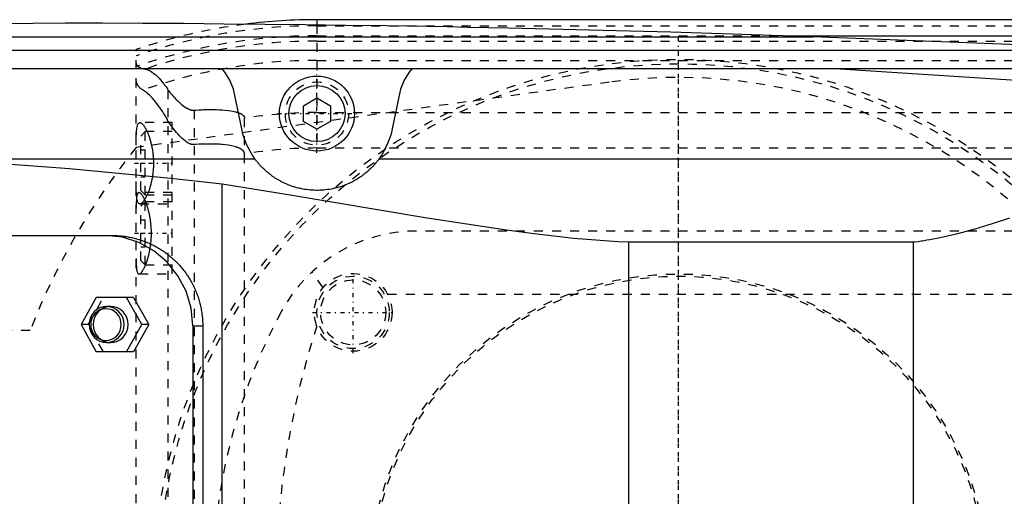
# Model space of a CAD drawing. Extents: x -502 to 174, y -90 to 90.
# Tile 9 of 13: x -273 to -164, y 10 to 62. Entities that reach past the tile are written whole.
import ezdxf

# ---------------------------------------------------------------- set-up
doc = ezdxf.new("R2010")
doc.units = 0
doc.linetypes.add('CENTER', pattern=[1.5, 0.45, -0.5, 0.05, -0.5])
doc.linetypes.add('DASHED', pattern=[2, 1, -1])
for name, color, linetype in [('AM_0', 7, 'CONTINUOUS'), ('AM_3', 7, 'DASHED'), ('AM_7', 7, 'CENTER')]:
    doc.layers.add(name, color=color, linetype=linetype)

msp = doc.modelspace()

# ---------------------------------------------------------------- linework, layer by layer
at = {"layer": 'AM_0', "color": 7, "linetype": 'CONTINUOUS'}
for p, q in [((50, 62.39), (-240, 62.39)), ((-240, 62.39), (-240, 61.82)), ((-331.04, 60.5), (-185.14, 60.5)), ((-187.95, 60.6), (50, 60.6)), ((-160, 59.5), (-185.14, 60.5)), ((-362.76, 59), (-152.3, 59)), ((-394.4, 57), (-142.93, 57)), ((-160, 55.5), (-183.32, 57)), ((-248.33, 50.31), (-249.12, 54.2)), ((-241.5, 52.87), (-240, 53.73)), ((-240, 53.73), (-238.5, 52.87)), ((-230.88, 54.2), (-231.67, 50.31)), ((-241.5, 51.13), (-241.5, 52.87)), ((-238.5, 52.87), (-238.5, 51.13)), ((-240, 50.27), (-241.5, 51.13)), ((-238.5, 51.13), (-240, 50.27)), ((-283.81, 47), (-246.87, 47)), ((-233.13, 47), (-140.66, 47)), ((-250.5, -44.22), (-250.5, 44.22)), ((-350.34, 38.5), (-262.55, 38.5)), ((-205.5, 37.8), (-174, 37.8)), ((-205.5, -37.8), (-205.5, 37.8)), ((-174, -37.8), (-174, 37.8)), ((-264.41, 31.65), (-266.08, 28.65)), ((-260.29, 31.65), (-264.41, 31.65)), ((-259.39, 28.65), (-261.06, 31.65)), ((-260.29, 31.65), (-258.61, 28.65)), ((-262.82, 30.65), (-263.27, 30.65)), ((-266.08, 28.65), (-264.41, 25.65)), ((-261.06, 25.65), (-259.39, 28.65)), ((-258.61, 28.65), (-260.29, 25.65)), ((-258.61, 28.65), (-259.39, 28.65)), ((-253.75, 28.5), (-252.64, 28.5)), ((-253.75, 28.5), (-253.75, -28.5)), ((-252.64, 28.5), (-252.64, -28.5)), ((-263.27, 26.65), (-262.82, 26.65)), ((-260.29, 25.65), (-264.41, 25.65))]:
    msp.add_line(p, q, dxfattribs=at)
for points in [[(-253.75, 28.5), (-253.93, 30.45), (-254.48, 32.33), (-255.38, 34.06), (-256.58, 35.57), (-258.04, 36.81), (-259.71, 37.74), (-261.52, 38.31), (-263.41, 38.5)], [(-262.82, 26.65), (-262.44, 26.69), (-262.08, 26.8), (-261.75, 26.99), (-261.45, 27.24), (-261.21, 27.54), (-261.04, 27.88), (-260.93, 28.26), (-260.89, 28.65), (-260.93, 29.04), (-261.04, 29.42), (-261.21, 29.76), (-261.45, 30.06), (-261.75, 30.31), (-262.08, 30.5), (-262.44, 30.61), (-262.82, 30.65)]]:
    msp.add_lwpolyline(points, dxfattribs=at)
for points in [[(-263.27, 30.65), (-263.65, 30.61), (-264.01, 30.5), (-264.35, 30.31), (-264.64, 30.06), (-264.88, 29.76), (-265.06, 29.42), (-265.17, 29.04), (-265.21, 28.65), (-265.17, 28.26), (-265.06, 27.88), (-264.88, 27.54), (-264.64, 27.24), (-264.35, 26.99), (-264.01, 26.8), (-263.65, 26.69), (-263.27, 26.65), (-262.9, 26.69), (-262.53, 26.8), (-262.2, 26.99), (-261.91, 27.24), (-261.67, 27.54), (-261.49, 27.88), (-261.38, 28.26), (-261.34, 28.65), (-261.38, 29.04), (-261.49, 29.42), (-261.67, 29.76), (-261.91, 30.06), (-262.2, 30.31), (-262.53, 30.5), (-262.9, 30.61)], [(-263.34, 26.9), (-263.01, 26.93), (-262.69, 27.03), (-262.4, 27.19), (-262.14, 27.41), (-261.93, 27.68), (-261.78, 27.98), (-261.68, 28.31), (-261.65, 28.65), (-261.68, 28.99), (-261.78, 29.32), (-261.93, 29.62), (-262.14, 29.89), (-262.4, 30.11), (-262.69, 30.27), (-263.01, 30.37), (-263.34, 30.4), (-263.67, 30.37), (-263.99, 30.27), (-264.28, 30.11), (-264.53, 29.89), (-264.74, 29.62), (-264.9, 29.32), (-265, 28.99), (-265.03, 28.65), (-265, 28.31), (-264.9, 27.98), (-264.74, 27.68), (-264.53, 27.41), (-264.28, 27.19), (-263.99, 27.03), (-263.67, 26.93)]]:
    msp.add_lwpolyline(points, close=True, dxfattribs=at)
for points in [[(-266, 62, 0), (-267.81, 61.99, 0), (-271.42, 61.96, 0), (-275.04, 61.92, 0), (-276.84, 61.9, 0), (-278.65, 61.87, 0), (-282.26, 61.82, 0), (-285.88, 61.77, 0), (-289.49, 61.7, 0), (-293.11, 61.63, 0), (-296.72, 61.56, 0), (-298.53, 61.51, 0), (-300.33, 61.47, 0), (-303.95, 61.38, 0), (-307.56, 61.29, 0), (-311.17, 61.18, 0), (-314.79, 61.07, 0), (-318.4, 60.96, 0), (-320.21, 60.9, 0), (-322.01, 60.83, 0), (-325.62, 60.71, 0), (-329.24, 60.57, 0), (-331.04, 60.5, 0)], [(-185.14, 60.5, 0), (-187.39, 60.58, 0), (-191.88, 60.72, 0), (-196.37, 60.86, 0), (-198.61, 60.93, 0), (-200.86, 61, 0), (-205.35, 61.12, 0), (-209.84, 61.24, 0), (-214.33, 61.34, 0), (-218.83, 61.44, 0), (-223.32, 61.53, 0), (-225.56, 61.58, 0), (-227.81, 61.62, 0), (-232.3, 61.69, 0), (-236.8, 61.76, 0), (-241.29, 61.82, 0), (-245.78, 61.87, 0), (-250.27, 61.91, 0), (-252.52, 61.93, 0), (-254.77, 61.95, 0), (-259.26, 61.97, 0), (-263.75, 61.99, 0), (-266, 62, 0)], [(-249.12, 54.2, 0), (-249.25, 54.71, 0), (-249.64, 55.69, 0), (-250.19, 56.59, 0), (-250.53, 57, 0)], [(-229.47, 57, 0), (-229.81, 56.59, 0), (-230.36, 55.69, 0), (-230.75, 54.71, 0), (-230.88, 54.2, 0)], [(-246.87, 47, 0), (-247.21, 47.5, 0), (-247.78, 48.57, 0), (-248.19, 49.72, 0), (-248.33, 50.31, 0)], [(-231.67, 50.31, 0), (-231.81, 49.72, 0), (-232.22, 48.57, 0), (-232.79, 47.5, 0), (-233.13, 47, 0)], [(-283.81, 47, 0), (-278.39, 46.72, 0), (-267.37, 45.92, 0), (-256.16, 44.84, 0), (-250.5, 44.22, 0)], [(-233.13, 47, 0), (-233.14, 46.98, 0), (-233.17, 46.93, 0), (-233.21, 46.89, 0), (-233.23, 46.86, 0), (-233.25, 46.84, 0), (-233.29, 46.78, 0), (-233.33, 46.73, 0), (-233.38, 46.67, 0), (-233.43, 46.61, 0), (-233.48, 46.55, 0), (-233.51, 46.51, 0), (-233.54, 46.48, 0), (-233.6, 46.41, 0), (-233.66, 46.34, 0), (-233.72, 46.27, 0), (-233.79, 46.19, 0), (-233.87, 46.11, 0), (-233.9, 46.08, 0), (-233.94, 46.04, 0), (-234.02, 45.96, 0), (-234.11, 45.87, 0), (-234.15, 45.83, 0), (-234.2, 45.79, 0), (-234.29, 45.71, 0), (-234.38, 45.62, 0), (-234.43, 45.58, 0), (-234.48, 45.53, 0), (-234.59, 45.45, 0), (-234.7, 45.36, 0), (-234.81, 45.27, 0), (-234.93, 45.18, 0), (-235.05, 45.09, 0), (-235.11, 45.05, 0), (-235.17, 45.01, 0), (-235.3, 44.92, 0), (-235.43, 44.83, 0), (-235.57, 44.75, 0), (-235.71, 44.66, 0), (-235.86, 44.58, 0), (-235.93, 44.54, 0), (-236.01, 44.5, 0), (-236.16, 44.42, 0), (-236.32, 44.34, 0), (-236.48, 44.26, 0), (-236.65, 44.19, 0), (-236.83, 44.11, 0), (-236.92, 44.08, 0), (-237.01, 44.04, 0), (-237.2, 43.97, 0), (-237.39, 43.91, 0), (-237.59, 43.85, 0), (-237.79, 43.79, 0), (-238, 43.74, 0), (-238.1, 43.72, 0), (-238.2, 43.69, 0), (-238.41, 43.65, 0), (-238.62, 43.61, 0), (-238.84, 43.58, 0), (-239.05, 43.55, 0), (-239.26, 43.53, 0), (-239.37, 43.52, 0), (-239.48, 43.52, 0), (-239.69, 43.51, 0), (-239.9, 43.5, 0), (-240, 43.5, 0), (-240.1, 43.5, 0), (-240.31, 43.51, 0), (-240.52, 43.52, 0), (-240.63, 43.52, 0), (-240.74, 43.53, 0), (-240.95, 43.55, 0), (-241.16, 43.58, 0), (-241.38, 43.61, 0), (-241.59, 43.65, 0), (-241.8, 43.69, 0), (-241.9, 43.72, 0), (-242, 43.74, 0), (-242.21, 43.79, 0), (-242.41, 43.85, 0), (-242.61, 43.91, 0), (-242.8, 43.97, 0), (-242.99, 44.04, 0), (-243.08, 44.08, 0), (-243.17, 44.11, 0), (-243.35, 44.19, 0), (-243.52, 44.26, 0), (-243.68, 44.34, 0), (-243.84, 44.42, 0), (-243.99, 44.5, 0), (-244.07, 44.54, 0), (-244.14, 44.58, 0), (-244.29, 44.66, 0), (-244.43, 44.75, 0), (-244.57, 44.83, 0), (-244.7, 44.92, 0), (-244.83, 45.01, 0), (-244.89, 45.05, 0), (-244.95, 45.09, 0), (-245.07, 45.18, 0), (-245.19, 45.27, 0), (-245.3, 45.36, 0), (-245.41, 45.45, 0), (-245.52, 45.53, 0), (-245.57, 45.58, 0), (-245.62, 45.62, 0), (-245.71, 45.71, 0), (-245.8, 45.79, 0), (-245.85, 45.83, 0), (-245.89, 45.87, 0), (-245.98, 45.96, 0), (-246.06, 46.04, 0), (-246.1, 46.08, 0), (-246.13, 46.11, 0), (-246.21, 46.19, 0), (-246.28, 46.27, 0), (-246.34, 46.34, 0), (-246.4, 46.41, 0), (-246.46, 46.48, 0), (-246.49, 46.51, 0), (-246.52, 46.55, 0), (-246.57, 46.61, 0), (-246.62, 46.67, 0), (-246.67, 46.73, 0), (-246.71, 46.78, 0), (-246.75, 46.84, 0), (-246.77, 46.86, 0), (-246.79, 46.89, 0), (-246.83, 46.93, 0), (-246.86, 46.98, 0), (-246.87, 47, 0)], [(-250.5, 44.22, 0), (-242.95, 43.01, 0), (-227.81, 40.46, 0), (-219.04, 39.12, 0), (-216.55, 38.79, 0), (-214.08, 38.49, 0), (-212.84, 38.35, 0), (-211.61, 38.23, 0), (-209.16, 38.02, 0), (-206.72, 37.86, 0), (-205.5, 37.8, 0)], [(-174, 37.8, 0), (-173.84, 37.82, 0), (-173.51, 37.86, 0), (-173.18, 37.91, 0), (-173.02, 37.93, 0), (-172.85, 37.96, 0), (-172.53, 38.01, 0), (-172.2, 38.06, 0), (-171.06, 38.28, 0), (-169.12, 38.73, 0), (-168.16, 38.99, 0), (-167.2, 39.26, 0), (-165.27, 39.84, 0), (-163.36, 40.46, 0)], [(-262.55, 38.5, 0), (-262.48, 38.5, 0), (-262.35, 38.5, 0), (-262.21, 38.49, 0), (-262.14, 38.49, 0), (-262.07, 38.49, 0), (-261.93, 38.48, 0), (-261.79, 38.47, 0), (-261.65, 38.46, 0), (-261.5, 38.44, 0), (-261.36, 38.43, 0), (-261.29, 38.42, 0), (-261.22, 38.41, 0), (-261.08, 38.39, 0), (-260.94, 38.37, 0), (-260.8, 38.34, 0), (-260.65, 38.31, 0), (-260.51, 38.28, 0), (-260.44, 38.27, 0), (-260.37, 38.25, 0), (-260.23, 38.22, 0), (-260.09, 38.18, 0), (-260.02, 38.17, 0), (-259.95, 38.15, 0), (-259.81, 38.11, 0), (-259.67, 38.07, 0), (-259.6, 38.04, 0), (-259.53, 38.02, 0), (-259.39, 37.97, 0), (-259.25, 37.93, 0), (-259.11, 37.88, 0), (-258.97, 37.82, 0), (-258.84, 37.77, 0), (-258.77, 37.74, 0), (-258.7, 37.71, 0), (-258.57, 37.65, 0), (-258.43, 37.59, 0), (-258.3, 37.53, 0), (-258.17, 37.47, 0), (-258.04, 37.4, 0), (-257.97, 37.37, 0), (-257.91, 37.33, 0), (-257.78, 37.26, 0), (-257.65, 37.19, 0), (-257.53, 37.12, 0), (-257.4, 37.04, 0), (-257.28, 36.96, 0), (-257.22, 36.92, 0), (-257.16, 36.88, 0), (-257.03, 36.8, 0), (-256.91, 36.72, 0), (-256.8, 36.64, 0), (-256.68, 36.55, 0), (-256.56, 36.47, 0), (-256.51, 36.42, 0), (-256.45, 36.38, 0), (-256.34, 36.29, 0), (-256.23, 36.2, 0), (-256.12, 36.1, 0), (-256.01, 36.01, 0), (-255.91, 35.92, 0), (-255.86, 35.87, 0), (-255.8, 35.82, 0), (-255.7, 35.72, 0), (-255.6, 35.63, 0), (-255.55, 35.58, 0), (-255.5, 35.53, 0), (-255.41, 35.43, 0), (-255.31, 35.33, 0), (-255.26, 35.27, 0), (-255.22, 35.22, 0), (-255.12, 35.12, 0), (-255.03, 35.01, 0), (-254.94, 34.9, 0), (-254.85, 34.79, 0), (-254.76, 34.67, 0), (-254.71, 34.62, 0), (-254.67, 34.56, 0), (-254.58, 34.44, 0), (-254.5, 34.33, 0), (-254.42, 34.21, 0), (-254.33, 34.09, 0), (-254.25, 33.97, 0), (-254.21, 33.9, 0), (-254.17, 33.84, 0), (-254.1, 33.72, 0), (-254.02, 33.59, 0), (-253.95, 33.46, 0), (-253.88, 33.33, 0), (-253.81, 33.2, 0), (-253.77, 33.14, 0), (-253.74, 33.07, 0), (-253.67, 32.94, 0), (-253.61, 32.81, 0), (-253.54, 32.67, 0), (-253.48, 32.54, 0), (-253.43, 32.4, 0), (-253.4, 32.33, 0), (-253.37, 32.27, 0), (-253.31, 32.13, 0), (-253.26, 31.99, 0), (-253.21, 31.85, 0), (-253.16, 31.71, 0), (-253.12, 31.57, 0), (-253.09, 31.5, 0), (-253.07, 31.43, 0), (-253.03, 31.29, 0), (-252.99, 31.14, 0), (-252.97, 31.07, 0), (-252.95, 31, 0), (-252.92, 30.86, 0), (-252.88, 30.71, 0), (-252.87, 30.64, 0), (-252.85, 30.57, 0), (-252.82, 30.43, 0), (-252.8, 30.28, 0), (-252.77, 30.14, 0), (-252.75, 30, 0), (-252.73, 29.85, 0), (-252.72, 29.78, 0), (-252.71, 29.71, 0), (-252.69, 29.56, 0), (-252.68, 29.42, 0), (-252.67, 29.28, 0), (-252.66, 29.14, 0), (-252.65, 28.99, 0), (-252.65, 28.92, 0), (-252.64, 28.85, 0), (-252.64, 28.71, 0), (-252.64, 28.57, 0), (-252.64, 28.5, 0)]]:
    msp.add_polyline3d(points, dxfattribs=at)
for radius in [4.15, 3.1]:
    msp.add_circle((-240, 52), radius, dxfattribs=at)
msp.add_arc((-240, 0), 62.39, 90, 97.236, dxfattribs=at)
at = {"layer": 'AM_3', "color": 6, "linetype": 'DASHED'}
for p, q in [((-240, 61.82), (-240, 48.19)), ((-240, 61.72), (50, 61.72)), ((-240, 60.6), (-187.95, 60.6)), ((-240, 60.02), (50, 60.02)), ((-260, -59.1), (-260, 59.1)), ((-240, 57.89), (-146.27, 57.89)), ((-207.66, 55.47), (-260.01, 48.25)), ((-256.48, 54.6), (-256.48, -54.6)), ((-253.58, 52.38), (-253.58, -52.38)), ((-248, -51.49), (-248, 51.49)), ((-240, 52.11), (50, 52.11)), ((-256, 51), (-259.59, 51)), ((-256, 34.25), (-256, 51)), ((-259, 50), (-259.5, 49.5)), ((-259.5, 43.5), (-259.5, 49.5)), ((-256, 50), (-259, 50)), ((-259, 43), (-259, 50)), ((-259.5, 48), (-259, 48)), ((-240, 48.19), (-125.1, 48.19)), ((-259.5, 46.5), (-259, 46.5)), ((-259.5, 45), (-259, 45)), ((-256, 43.25), (-259.69, 43.25)), ((-259.5, 43.5), (-259, 43)), ((-259, 43), (-256, 43)), ((-259.59, 42), (-256, 42)), ((-259, 42.25), (-259.5, 41.75)), ((-259.5, 35.75), (-259.5, 41.75)), ((-256, 42.25), (-259, 42.25)), ((-259, 35.25), (-259, 42.25)), ((-259.5, 40.25), (-259, 40.25)), ((-259.5, 38.75), (-259, 38.75)), ((-151, 39), (-229, 39)), ((-259.5, 37.25), (-259, 37.25)), ((-259.5, 35.75), (-259, 35.25)), ((-259, 35.25), (-256, 35.25)), ((-259.69, 34.25), (-256, 34.25)), ((-239.33, 32.73), (-240.54, 34.48)), ((-265.3, 28.65), (-263.63, 31.65)), ((-232.19, 32), (-147.81, 32)), ((-265.3, 28.65), (-266.08, 28.65)), ((-263.63, 25.65), (-265.3, 28.65)), ((-271.73, 28), (-275, 28))]:
    msp.add_line(p, q, dxfattribs=at)
msp.add_lwpolyline([(-262.82, 30.65), (-263.2, 30.61), (-263.56, 30.5), (-263.89, 30.31), (-264.19, 30.06), (-264.43, 29.76), (-264.61, 29.42), (-264.72, 29.04), (-264.75, 28.65), (-264.72, 28.26), (-264.61, 27.88), (-264.43, 27.54), (-264.19, 27.24), (-263.89, 26.99), (-263.56, 26.8), (-263.2, 26.69), (-262.82, 26.65)], dxfattribs=at)
for points in [[(-260, 57.58, 0), (-260, 57.55, 0), (-259.99, 57.5, 0), (-259.98, 57.45, 0), (-259.97, 57.43, 0), (-259.96, 57.4, 0), (-259.94, 57.36, 0), (-259.91, 57.31, 0), (-259.88, 57.27, 0), (-259.83, 57.23, 0), (-259.79, 57.19, 0), (-259.76, 57.17, 0), (-259.73, 57.15, 0), (-259.67, 57.12, 0), (-259.6, 57.09, 0), (-259.53, 57.06, 0), (-259.45, 57.03, 0), (-259.36, 57, 0), (-259.32, 56.99, 0), (-259.27, 56.98, 0), (-259.17, 56.96, 0), (-259.06, 56.94, 0), (-259.01, 56.93, 0)], [(-259.01, 56.93, 0), (-258.95, 56.92, 0), (-258.84, 56.89, 0), (-258.72, 56.85, 0), (-258.66, 56.82, 0), (-258.59, 56.8, 0), (-258.46, 56.73, 0), (-258.33, 56.65, 0), (-258.19, 56.55, 0), (-258.05, 56.45, 0), (-257.91, 56.33, 0), (-257.83, 56.27, 0), (-257.76, 56.2, 0), (-257.61, 56.06, 0), (-257.46, 55.9, 0), (-257.3, 55.73, 0), (-257.15, 55.55, 0), (-257, 55.36, 0), (-256.92, 55.26, 0), (-256.85, 55.16, 0), (-256.7, 54.94, 0), (-256.55, 54.72, 0), (-256.48, 54.6, 0)], [(-259.24, 54.6, 0), (-259.28, 54.63, 0), (-259.37, 54.68, 0), (-259.44, 54.73, 0), (-259.48, 54.76, 0), (-259.51, 54.79, 0), (-259.58, 54.85, 0), (-259.64, 54.91, 0), (-259.7, 54.97, 0), (-259.75, 55.03, 0), (-259.79, 55.1, 0), (-259.82, 55.13, 0), (-259.84, 55.16, 0), (-259.87, 55.23, 0), (-259.9, 55.3, 0), (-259.93, 55.37, 0), (-259.95, 55.44, 0), (-259.97, 55.51, 0), (-259.98, 55.55, 0), (-259.99, 55.58, 0), (-259.99, 55.66, 0), (-260, 55.74, 0), (-260, 55.78, 0)], [(-256.48, 51.17, 0), (-256.55, 51.33, 0), (-256.72, 51.62, 0), (-256.88, 51.91, 0), (-256.97, 52.04, 0), (-257.05, 52.18, 0), (-257.22, 52.44, 0), (-257.39, 52.68, 0), (-257.56, 52.91, 0), (-257.72, 53.13, 0), (-257.89, 53.34, 0), (-257.97, 53.44, 0), (-258.05, 53.53, 0), (-258.21, 53.71, 0), (-258.37, 53.87, 0), (-258.52, 54.02, 0), (-258.66, 54.16, 0), (-258.8, 54.28, 0), (-258.87, 54.34, 0), (-258.94, 54.39, 0), (-259.06, 54.49, 0), (-259.18, 54.57, 0), (-259.24, 54.6, 0)], [(-256.48, 54.6, 0), (-256.4, 54.51, 0), (-256.26, 54.32, 0), (-256.11, 54.14, 0), (-256.03, 54.06, 0), (-255.95, 53.97, 0), (-255.8, 53.8, 0), (-255.64, 53.63, 0), (-255.49, 53.48, 0), (-255.33, 53.33, 0), (-255.18, 53.18, 0), (-255.1, 53.12, 0), (-255.02, 53.05, 0), (-254.87, 52.93, 0), (-254.72, 52.81, 0), (-254.57, 52.7, 0), (-254.47, 52.64, 0), (-254.44, 52.63, 0), (-254.42, 52.61, 0), (-254.4, 52.6, 0), (-254.39, 52.6, 0), (-254.36, 52.58, 0), (-254.33, 52.57, 0), (-254.3, 52.55, 0), (-254.28, 52.54, 0), (-254.25, 52.52, 0), (-254.23, 52.52, 0), (-254.22, 52.51, 0), (-254.19, 52.5, 0), (-254.16, 52.48, 0), (-254.14, 52.48, 0), (-254.13, 52.47, 0), (-254.1, 52.46, 0), (-254.07, 52.45, 0), (-254.05, 52.44, 0), (-254.04, 52.44, 0), (-254.01, 52.43, 0), (-253.98, 52.42, 0), (-253.95, 52.41, 0), (-253.92, 52.4, 0), (-253.88, 52.4, 0), (-253.87, 52.39, 0), (-253.85, 52.39, 0), (-253.82, 52.39, 0), (-253.79, 52.38, 0), (-253.76, 52.38, 0), (-253.73, 52.38, 0), (-253.69, 52.38, 0), (-253.68, 52.38, 0), (-253.66, 52.38, 0), (-253.63, 52.38, 0), (-253.6, 52.38, 0), (-253.58, 52.38, 0)], [(-253.58, 52.38, 0), (-253.41, 52.39, 0), (-253.08, 52.41, 0), (-252.75, 52.43, 0), (-252.58, 52.44, 0), (-252.42, 52.44, 0), (-252.09, 52.45, 0), (-251.77, 52.45, 0), (-251.44, 52.45, 0), (-251.12, 52.45, 0), (-250.81, 52.43, 0), (-250.65, 52.42, 0), (-250.49, 52.41, 0), (-250.18, 52.39, 0), (-249.84, 52.35, 0), (-249.51, 52.3, 0), (-249.17, 52.23, 0), (-248.99, 52.19, 0), (-248.93, 52.17, 0), (-248.88, 52.16, 0), (-248.86, 52.15, 0), (-248.83, 52.15, 0), (-248.78, 52.13, 0), (-248.73, 52.11, 0), (-248.71, 52.1, 0), (-248.68, 52.1, 0), (-248.63, 52.08, 0), (-248.58, 52.06, 0), (-248.55, 52.05, 0), (-248.53, 52.04, 0), (-248.48, 52.01, 0), (-248.42, 51.99, 0), (-248.37, 51.96, 0), (-248.33, 51.93, 0), (-248.28, 51.91, 0), (-248.26, 51.89, 0), (-248.24, 51.87, 0), (-248.19, 51.84, 0), (-248.17, 51.82, 0), (-248.16, 51.82, 0), (-248.16, 51.81, 0), (-248.15, 51.81, 0), (-248.15, 51.8, 0), (-248.14, 51.8, 0), (-248.14, 51.79, 0), (-248.13, 51.78, 0), (-248.12, 51.78, 0), (-248.12, 51.77, 0), (-248.11, 51.77, 0), (-248.11, 51.76, 0), (-248.1, 51.76, 0), (-248.1, 51.75, 0), (-248.09, 51.74, 0), (-248.09, 51.73, 0), (-248.08, 51.73, 0), (-248.08, 51.72, 0), (-248.08, 51.72, 0), (-248.07, 51.71, 0), (-248.07, 51.7, 0), (-248.06, 51.7, 0), (-248.06, 51.69, 0), (-248.05, 51.68, 0), (-248.05, 51.68, 0), (-248.05, 51.67, 0), (-248.04, 51.67, 0), (-248.04, 51.66, 0), (-248.04, 51.65, 0), (-248.04, 51.65, 0), (-248.03, 51.64, 0), (-248.03, 51.63, 0), (-248.03, 51.63, 0), (-248.02, 51.62, 0), (-248.02, 51.61, 0), (-248.02, 51.6, 0), (-248.02, 51.6, 0), (-248.01, 51.59, 0), (-248.01, 51.58, 0), (-248.01, 51.57, 0), (-248.01, 51.57, 0), (-248.01, 51.56, 0), (-248.01, 51.55, 0), (-248, 51.54, 0), (-248, 51.53, 0), (-248, 51.53, 0), (-248, 51.52, 0), (-248, 51.52, 0), (-248, 51.51, 0), (-248, 51.5, 0), (-248, 51.49, 0)], [(-260, 48.5, 0), (-260, 48.62, 0), (-260, 48.87, 0), (-260, 49.1, 0), (-260, 49.22, 0), (-259.99, 49.33, 0), (-259.99, 49.53, 0), (-259.98, 49.73, 0), (-259.97, 49.91, 0), (-259.96, 50.08, 0), (-259.94, 50.25, 0), (-259.93, 50.32, 0), (-259.92, 50.4, 0), (-259.9, 50.53, 0), (-259.87, 50.65, 0), (-259.84, 50.75, 0), (-259.8, 50.83, 0), (-259.76, 50.9, 0), (-259.74, 50.93, 0), (-259.72, 50.95, 0), (-259.67, 50.98, 0), (-259.62, 51, 0), (-259.59, 51, 0)], [(-259.59, 51, 0), (-259.58, 51, 0), (-259.55, 51, 0), (-259.52, 50.99, 0), (-259.51, 50.98, 0), (-259.49, 50.98, 0), (-259.46, 50.96, 0), (-259.43, 50.94, 0), (-259.4, 50.92, 0), (-259.37, 50.9, 0), (-259.33, 50.87, 0), (-259.32, 50.85, 0), (-259.3, 50.83, 0), (-259.26, 50.8, 0), (-259.23, 50.75, 0), (-259.19, 50.71, 0), (-259.16, 50.66, 0), (-259.12, 50.61, 0), (-259.1, 50.58, 0), (-259.08, 50.55, 0), (-259.05, 50.49, 0), (-259.01, 50.43, 0), (-258.99, 50.4, 0), (-258.97, 50.37, 0), (-258.93, 50.3, 0), (-258.9, 50.23, 0), (-258.88, 50.19, 0), (-258.86, 50.15, 0), (-258.82, 50.08, 0), (-258.78, 50, 0), (-258.75, 49.91, 0), (-258.71, 49.83, 0), (-258.68, 49.74, 0), (-258.66, 49.7, 0), (-258.64, 49.66, 0), (-258.61, 49.57, 0), (-258.58, 49.47, 0), (-258.54, 49.38, 0), (-258.51, 49.27, 0), (-258.48, 49.17, 0), (-258.46, 49.12, 0), (-258.45, 49.07, 0), (-258.42, 48.96, 0), (-258.39, 48.84, 0), (-258.36, 48.73, 0), (-258.33, 48.61, 0), (-258.3, 48.49, 0), (-258.29, 48.43, 0), (-258.28, 48.37, 0), (-258.25, 48.25, 0), (-258.23, 48.13, 0), (-258.21, 48, 0), (-258.19, 47.87, 0), (-258.17, 47.74, 0), (-258.16, 47.68, 0), (-258.15, 47.61, 0), (-258.14, 47.48, 0), (-258.13, 47.35, 0), (-258.12, 47.22, 0), (-258.11, 47.09, 0), (-258.1, 46.96, 0), (-258.1, 46.89, 0), (-258.09, 46.83, 0), (-258.09, 46.69, 0), (-258.09, 46.56, 0), (-258.09, 46.5, 0), (-258.09, 46.44, 0), (-258.09, 46.31, 0), (-258.09, 46.17, 0), (-258.1, 46.11, 0), (-258.1, 46.04, 0), (-258.11, 45.91, 0), (-258.12, 45.78, 0), (-258.13, 45.65, 0), (-258.14, 45.52, 0), (-258.15, 45.39, 0), (-258.16, 45.32, 0), (-258.17, 45.26, 0), (-258.19, 45.13, 0), (-258.21, 45, 0), (-258.23, 44.87, 0), (-258.25, 44.75, 0), (-258.28, 44.63, 0), (-258.29, 44.57, 0), (-258.3, 44.51, 0), (-258.33, 44.39, 0), (-258.36, 44.27, 0), (-258.39, 44.16, 0), (-258.42, 44.04, 0), (-258.45, 43.93, 0), (-258.46, 43.88, 0), (-258.48, 43.83, 0), (-258.51, 43.73, 0), (-258.54, 43.62, 0), (-258.58, 43.53, 0), (-258.61, 43.43, 0), (-258.64, 43.34, 0), (-258.66, 43.3, 0), (-258.68, 43.26, 0), (-258.71, 43.17, 0), (-258.75, 43.09, 0), (-258.78, 43, 0), (-258.82, 42.92, 0), (-258.86, 42.85, 0), (-258.88, 42.81, 0), (-258.9, 42.77, 0), (-258.93, 42.7, 0), (-258.97, 42.63, 0), (-258.99, 42.6, 0), (-259.01, 42.57, 0), (-259.05, 42.51, 0), (-259.08, 42.45, 0), (-259.1, 42.42, 0), (-259.12, 42.39, 0), (-259.16, 42.34, 0), (-259.19, 42.29, 0), (-259.23, 42.25, 0), (-259.26, 42.2, 0), (-259.3, 42.17, 0), (-259.32, 42.15, 0), (-259.33, 42.13, 0), (-259.37, 42.1, 0), (-259.4, 42.08, 0), (-259.43, 42.06, 0), (-259.46, 42.04, 0), (-259.49, 42.02, 0), (-259.51, 42.02, 0), (-259.52, 42.01, 0), (-259.55, 42, 0), (-259.58, 42, 0), (-259.59, 42, 0)], [(-253.58, 48.57, 0), (-253.6, 48.57, 0), (-253.63, 48.57, 0), (-253.67, 48.57, 0), (-253.68, 48.57, 0), (-253.7, 48.57, 0), (-253.73, 48.57, 0), (-253.76, 48.57, 0), (-253.8, 48.58, 0), (-253.83, 48.58, 0), (-253.86, 48.59, 0), (-253.88, 48.59, 0), (-253.9, 48.6, 0), (-253.93, 48.61, 0), (-253.96, 48.62, 0), (-253.99, 48.63, 0), (-254.02, 48.64, 0), (-254.06, 48.65, 0), (-254.07, 48.66, 0), (-254.09, 48.66, 0), (-254.12, 48.68, 0), (-254.15, 48.69, 0), (-254.16, 48.7, 0), (-254.18, 48.71, 0), (-254.21, 48.72, 0), (-254.24, 48.74, 0), (-254.25, 48.74, 0), (-254.27, 48.75, 0), (-254.3, 48.77, 0), (-254.32, 48.79, 0), (-254.35, 48.8, 0), (-254.38, 48.82, 0), (-254.41, 48.84, 0), (-254.42, 48.85, 0), (-254.44, 48.86, 0), (-254.47, 48.88, 0), (-254.49, 48.9, 0), (-254.59, 48.97, 0), (-254.74, 49.1, 0), (-254.9, 49.23, 0), (-255.05, 49.38, 0), (-255.13, 49.46, 0), (-255.21, 49.54, 0), (-255.37, 49.71, 0), (-255.53, 49.9, 0), (-255.69, 50.09, 0), (-255.84, 50.28, 0), (-256, 50.48, 0), (-256.07, 50.58, 0), (-256.14, 50.68, 0), (-256.28, 50.88, 0), (-256.41, 51.07, 0), (-256.48, 51.17, 0)], [(-248, 47.52, 0), (-248, 47.53, 0), (-248, 47.54, 0), (-248, 47.55, 0), (-248, 47.55, 0), (-248, 47.56, 0), (-248, 47.57, 0), (-248, 47.57, 0), (-248, 47.58, 0), (-248.01, 47.59, 0), (-248.01, 47.6, 0), (-248.01, 47.61, 0), (-248.01, 47.61, 0), (-248.01, 47.62, 0), (-248.01, 47.63, 0), (-248.02, 47.64, 0), (-248.02, 47.65, 0), (-248.02, 47.66, 0), (-248.02, 47.66, 0), (-248.02, 47.67, 0), (-248.03, 47.67, 0), (-248.03, 47.68, 0), (-248.03, 47.69, 0), (-248.03, 47.69, 0), (-248.04, 47.7, 0), (-248.04, 47.71, 0), (-248.04, 47.71, 0), (-248.04, 47.72, 0), (-248.05, 47.73, 0), (-248.05, 47.73, 0), (-248.06, 47.74, 0), (-248.06, 47.75, 0), (-248.07, 47.76, 0), (-248.07, 47.76, 0), (-248.07, 47.77, 0), (-248.07, 47.78, 0), (-248.08, 47.78, 0), (-248.08, 47.79, 0), (-248.09, 47.8, 0), (-248.09, 47.81, 0), (-248.1, 47.81, 0), (-248.1, 47.81, 0), (-248.11, 47.82, 0), (-248.11, 47.83, 0), (-248.12, 47.83, 0), (-248.12, 47.84, 0), (-248.13, 47.85, 0), (-248.13, 47.85, 0), (-248.13, 47.86, 0), (-248.14, 47.86, 0), (-248.15, 47.87, 0), (-248.17, 47.89, 0), (-248.21, 47.93, 0), (-248.23, 47.95, 0), (-248.25, 47.97, 0), (-248.3, 48, 0), (-248.34, 48.03, 0), (-248.39, 48.06, 0), (-248.44, 48.09, 0), (-248.49, 48.11, 0), (-248.51, 48.13, 0), (-248.54, 48.14, 0), (-248.59, 48.16, 0), (-248.64, 48.19, 0), (-248.67, 48.2, 0), (-248.69, 48.21, 0), (-248.75, 48.23, 0), (-248.8, 48.25, 0), (-248.82, 48.26, 0), (-248.85, 48.27, 0), (-248.9, 48.28, 0), (-248.95, 48.3, 0), (-249.13, 48.35, 0), (-249.46, 48.43, 0), (-249.8, 48.49, 0), (-250.14, 48.54, 0), (-250.46, 48.57, 0), (-250.62, 48.58, 0), (-250.78, 48.6, 0), (-251.1, 48.62, 0), (-251.42, 48.63, 0), (-251.74, 48.63, 0), (-252.07, 48.63, 0), (-252.4, 48.63, 0), (-252.57, 48.62, 0), (-252.74, 48.62, 0), (-253.07, 48.6, 0), (-253.41, 48.58, 0), (-253.58, 48.57, 0)], [(-259.59, 42, 0), (-259.62, 42, 0), (-259.67, 42.02, 0), (-259.72, 42.05, 0), (-259.74, 42.07, 0), (-259.76, 42.1, 0), (-259.8, 42.17, 0), (-259.84, 42.25, 0), (-259.87, 42.35, 0), (-259.9, 42.47, 0), (-259.92, 42.6, 0), (-259.93, 42.68, 0), (-259.94, 42.75, 0), (-259.96, 42.92, 0), (-259.97, 43.09, 0), (-259.98, 43.27, 0), (-259.99, 43.47, 0), (-259.99, 43.67, 0), (-260, 43.78, 0), (-260, 43.9, 0), (-260, 44.13, 0), (-260, 44.38, 0), (-260, 44.5, 0)], [(-259.69, 43.25, 0), (-259.7, 43.25, 0), (-259.74, 43.24, 0), (-259.78, 43.22, 0), (-259.79, 43.2, 0), (-259.81, 43.18, 0), (-259.84, 43.14, 0), (-259.87, 43.08, 0), (-259.89, 43.02, 0), (-259.91, 42.94, 0), (-259.93, 42.85, 0), (-259.94, 42.8, 0), (-259.95, 42.75, 0), (-259.96, 42.64, 0), (-259.97, 42.51, 0), (-259.98, 42.39, 0), (-259.99, 42.25, 0), (-259.99, 42.1, 0), (-260, 42.03, 0), (-260, 41.95, 0), (-260, 41.79, 0), (-260, 41.63, 0), (-260, 41.54, 0)], [(-259.06, 42.48, 0), (-259.08, 42.52, 0), (-259.12, 42.6, 0), (-259.16, 42.67, 0), (-259.18, 42.71, 0), (-259.2, 42.75, 0), (-259.24, 42.81, 0), (-259.28, 42.87, 0), (-259.31, 42.93, 0), (-259.35, 42.98, 0), (-259.39, 43.03, 0), (-259.41, 43.06, 0), (-259.42, 43.08, 0), (-259.46, 43.12, 0), (-259.49, 43.15, 0), (-259.53, 43.18, 0), (-259.56, 43.2, 0), (-259.59, 43.22, 0), (-259.6, 43.23, 0), (-259.62, 43.24, 0), (-259.65, 43.24, 0), (-259.67, 43.25, 0), (-259.69, 43.25, 0)], [(-258.96, 42.25, 0), (-258.98, 42.29, 0), (-259.01, 42.37, 0), (-259.05, 42.44, 0), (-259.06, 42.48, 0)], [(-258.86, 42, 0), (-258.88, 42.04, 0), (-258.91, 42.13, 0), (-258.95, 42.21, 0), (-258.96, 42.25, 0)], [(-258.96, 35.25, 0), (-258.95, 35.27, 0), (-258.94, 35.32, 0), (-258.92, 35.36, 0), (-258.91, 35.38, 0), (-258.9, 35.41, 0), (-258.88, 35.45, 0), (-258.86, 35.5, 0), (-258.85, 35.54, 0), (-258.83, 35.59, 0), (-258.81, 35.64, 0), (-258.81, 35.67, 0), (-258.8, 35.69, 0), (-258.78, 35.74, 0), (-258.76, 35.79, 0), (-258.75, 35.84, 0), (-258.73, 35.9, 0), (-258.71, 35.95, 0), (-258.71, 35.98, 0), (-258.7, 36.01, 0), (-258.68, 36.06, 0), (-258.67, 36.12, 0), (-258.66, 36.15, 0), (-258.65, 36.18, 0), (-258.63, 36.23, 0), (-258.62, 36.29, 0), (-258.61, 36.32, 0), (-258.6, 36.35, 0), (-258.59, 36.41, 0), (-258.57, 36.48, 0), (-258.56, 36.54, 0), (-258.55, 36.6, 0), (-258.53, 36.66, 0), (-258.53, 36.7, 0), (-258.52, 36.73, 0), (-258.51, 36.79, 0), (-258.49, 36.86, 0), (-258.48, 36.92, 0), (-258.47, 36.99, 0), (-258.46, 37.06, 0), (-258.45, 37.09, 0), (-258.45, 37.12, 0), (-258.44, 37.19, 0), (-258.43, 37.26, 0), (-258.42, 37.33, 0), (-258.41, 37.4, 0), (-258.4, 37.47, 0), (-258.39, 37.5, 0), (-258.39, 37.54, 0), (-258.38, 37.61, 0), (-258.37, 37.68, 0), (-258.37, 37.75, 0), (-258.36, 37.82, 0), (-258.35, 37.89, 0), (-258.35, 37.92, 0), (-258.35, 37.96, 0), (-258.34, 38.03, 0), (-258.34, 38.1, 0), (-258.33, 38.17, 0), (-258.33, 38.24, 0), (-258.33, 38.31, 0), (-258.32, 38.35, 0), (-258.32, 38.38, 0), (-258.32, 38.45, 0), (-258.32, 38.52, 0), (-258.32, 38.56, 0), (-258.32, 38.59, 0), (-258.32, 38.66, 0), (-258.32, 38.73, 0), (-258.32, 38.77, 0), (-258.32, 38.8, 0), (-258.32, 38.87, 0), (-258.32, 38.94, 0), (-258.32, 39.01, 0), (-258.32, 39.08, 0), (-258.32, 39.15, 0), (-258.33, 39.19, 0), (-258.33, 39.22, 0), (-258.33, 39.29, 0), (-258.33, 39.36, 0), (-258.34, 39.43, 0), (-258.34, 39.51, 0), (-258.35, 39.58, 0), (-258.35, 39.61, 0), (-258.36, 39.65, 0), (-258.36, 39.72, 0), (-258.37, 39.79, 0), (-258.38, 39.86, 0), (-258.38, 39.93, 0), (-258.39, 40, 0), (-258.4, 40.03, 0), (-258.4, 40.07, 0), (-258.41, 40.14, 0), (-258.42, 40.2, 0), (-258.43, 40.27, 0), (-258.44, 40.34, 0), (-258.45, 40.41, 0), (-258.46, 40.44, 0), (-258.46, 40.48, 0), (-258.48, 40.54, 0), (-258.49, 40.61, 0), (-258.5, 40.67, 0), (-258.51, 40.74, 0), (-258.53, 40.8, 0), (-258.53, 40.84, 0), (-258.54, 40.87, 0), (-258.55, 40.93, 0), (-258.57, 40.99, 0), (-258.57, 41.02, 0), (-258.58, 41.05, 0), (-258.6, 41.12, 0), (-258.61, 41.18, 0), (-258.62, 41.21, 0), (-258.63, 41.24, 0), (-258.64, 41.29, 0), (-258.66, 41.35, 0), (-258.67, 41.41, 0), (-258.69, 41.47, 0), (-258.71, 41.52, 0), (-258.71, 41.55, 0), (-258.72, 41.58, 0), (-258.74, 41.63, 0), (-258.76, 41.68, 0), (-258.77, 41.73, 0), (-258.79, 41.78, 0), (-258.81, 41.83, 0), (-258.81, 41.86, 0), (-258.82, 41.88, 0), (-258.84, 41.93, 0), (-258.86, 41.98, 0), (-258.86, 42, 0)], [(-260, 35.96, 0), (-260, 35.87, 0), (-260, 35.71, 0), (-260, 35.55, 0), (-260, 35.47, 0), (-259.99, 35.4, 0), (-259.99, 35.25, 0), (-259.98, 35.11, 0), (-259.97, 34.99, 0), (-259.96, 34.86, 0), (-259.95, 34.75, 0), (-259.94, 34.7, 0), (-259.93, 34.65, 0), (-259.91, 34.56, 0), (-259.89, 34.48, 0), (-259.87, 34.42, 0), (-259.84, 34.36, 0), (-259.81, 34.32, 0), (-259.79, 34.3, 0), (-259.78, 34.28, 0), (-259.74, 34.26, 0), (-259.7, 34.25, 0), (-259.69, 34.25, 0)], [(-259.69, 34.25, 0), (-259.67, 34.25, 0), (-259.64, 34.26, 0), (-259.61, 34.27, 0), (-259.59, 34.28, 0), (-259.57, 34.29, 0), (-259.54, 34.31, 0), (-259.5, 34.34, 0), (-259.46, 34.38, 0), (-259.42, 34.43, 0), (-259.38, 34.48, 0), (-259.36, 34.51, 0), (-259.34, 34.53, 0), (-259.29, 34.6, 0), (-259.25, 34.67, 0), (-259.21, 34.74, 0), (-259.16, 34.82, 0), (-259.12, 34.91, 0), (-259.09, 34.95, 0), (-259.07, 35, 0), (-259.03, 35.1, 0), (-258.98, 35.2, 0), (-258.96, 35.25, 0)]]:
    msp.add_polyline3d(points, dxfattribs=at)
for centre, radius in [((-200, 0), 58), ((-200, 0), 57.5), ((-240, 52), 3.5), ((-236, 30), 4.3), ((-236, 30), 4), ((-200, 0), 34.25), ((-200, 0), 34.25), ((-200, 0), 34), ((-236, 30), 3.6)]:
    msp.add_circle(centre, radius, dxfattribs=at)
for centre, radius, start, end in [((-240, 0), 62.39, 97.236, 108.6977), ((-240, 0), 61.72, 90, 108.9064), ((-240, 0), 60.6, 90, 109.2721), ((-240, 0), 60.02, 90, 108.4632), ((-240, 0), 57.89, 90, 109.4116), ((-200, 0), 56, 262.1432, 97.8568), ((-240, 0), 52.11, 90, 98.8311), ((-200, 0), 77, 141.1986, 158.6763), ((-240, 0), 48.19, 90, 99.5555), ((-229, 22), 17, 90, 151.7631), ((-188.03, 0), 63.5, 151.7631, 176.9179), ((-151.5, 0), 93, 162.1586, 197.8414)]:
    msp.add_arc(centre, radius, start, end, dxfattribs=at)
at = {"layer": 'AM_7', "color": 4, "linetype": 'CENTER'}
for p, q in [((-200, -60.9), (-200, 60.9)), ((-200, -58.8), (-200, 58.8)), ((-240, 47.64), (-240, 56.36)), ((-244.36, 52), (-235.64, 52)), ((-260.2, 46.5), (-255.8, 46.5)), ((-260.2, 38.75), (-255.8, 38.75)), ((-236, 25.48), (-236, 34.52)), ((-240.51, 30), (-231.49, 30))]:
    msp.add_line(p, q, dxfattribs=at)

doc.saveas('drawing.dxf')
